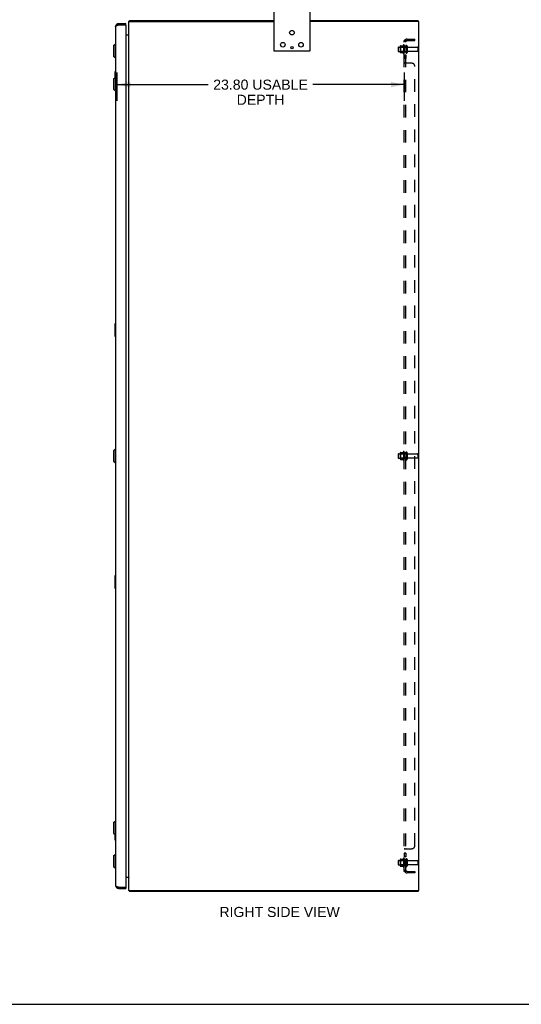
# Model space of a CAD drawing. Header units: inches. Extents: x 0 to 189, y 0 to 122.
# Tile 5 of 7: x 96 to 138, y 0 to 81. Entities that reach past the tile are written whole.
import ezdxf

# ---------------------------------------------------------------- set-up
doc = ezdxf.new("R2010")
doc.units = ezdxf.units.IN
doc.header["$LTSCALE"] = 10.388889
doc.header["$MEASUREMENT"] = 0
doc.linetypes.add('HIDDEN', pattern=[0.2, 0.1, -0.1])
doc.layers.get('0').update_dxf_attribs({"linetype": 'CONTINUOUS'})
for name, color, linetype in [('02___PRT_ALL_AXES', 7, 'CONTINUOUS'), ('DEFAULT_2', 8, 'HIDDEN'), ('DIMENSIONS', 7, 'CONTINUOUS')]:
    doc.layers.add(name, color=color, linetype=linetype)
doc.styles.get("Standard").update_dxf_attribs({"font": 'arial.ttf'})
doc.dimstyles.new('DIMSTYLE_1', dxfattribs={"dimtxt": 0.833333, "dimasz": 1.111111, "dimexe": 0.09, "dimexo": 0.07, "dimgap": 0.0375, "dimtad": 0, "dimtih": 1, "dimtoh": 1, "dimzin": 4, "dimdsep": 46, "dimtxsty": 'Standard', "dimblk": '_FILLED', "dimblk1": '_FILLED', "dimblk2": '_FILLED', "dimcen": 0.09, "dimazin": 1, "dimtfac": 1, "dimtdec": 3, "dimtofl": 0, "dimtmove": 0, "dimatfit": 3, "dimldrblk": '_FILLED', "dimfxl": 1, "dimtolj": 1, "dimtzin": 4, "dimarcsym": 0})

# ---------------------------------------------------------------- blocks, each defined once
blk = doc.blocks.new('_FILLED')
at = {"color": 0, "linetype": 'ByBlock'}
blk.add_solid([(0, 0), (-1, 0.2), (-1, -0.2)], dxfattribs=at)
blk = doc.blocks.new('*D6')
at = {"layer": 'DIMENSIONS', "color": 2, "linetype": 'Continuous'}
for p, q in [((104.115, 77.039), (104.115, 74.712)), ((127.91, 77.039), (127.91, 74.712)), ((104.115, 76.039), (111.686, 76.039)), ((127.91, 76.039), (120.339, 76.039))]:
    blk.add_line(p, q, dxfattribs=at)
at = {"layer": 'DIMENSIONS', "color": 2, "linetype": 'Continuous', "xscale": 1.1111111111, "yscale": 1.1111111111, "zscale": 1.1111111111, "rotation": 180}
blk.add_blockref('_FILLED', (104.115, 76.039), dxfattribs=at)
at = {"layer": 'DIMENSIONS', "color": 2, "linetype": 'Continuous', "xscale": 1.1111111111, "yscale": 1.1111111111, "zscale": 1.1111111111}
blk.add_blockref('_FILLED', (127.91, 76.039), dxfattribs=at)
at = {"layer": 'DIMENSIONS', "color": 2, "linetype": 'Continuous', "insert": (116.013, 76.455), "char_height": 0.83333, "width": 7.81908, "attachment_point": 2, "line_spacing_factor": 0.9}
blk.add_mtext('23.80 USABLE\\PDEPTH', dxfattribs=at)

msp = doc.modelspace()

# ---------------------------------------------------------------- linework, layer by layer
at = {"color": 3, "linetype": 'Continuous'}
for p, q in [((117.11, 82.147), (117.11, 78.852)), ((120.11, 78.852), (120.11, 82.147)), ((104.011, 80.84), (104.011, 9.833)), ((104.172, 80.95), (104.184, 80.955)), ((104.184, 80.955), (104.196, 80.96)), ((104.196, 80.96), (104.208, 80.964)), ((104.208, 80.964), (104.22, 80.969)), ((104.22, 80.969), (104.239, 80.976)), ((104.239, 80.976), (104.258, 80.983)), ((104.258, 81.087), (104.865, 81.087)), ((104.258, 80.983), (104.85, 80.983)), ((104.865, 80.968), (104.865, 9.706)), ((105.11, 9.412), (105.11, 81.262)), ((105.11, 81.262), (117.11, 81.262)), ((105.173, 81.337), (117.11, 81.337)), ((120.11, 81.337), (129.047, 81.337)), ((129.043, 81.262), (120.11, 81.262)), ((129.073, 81.232), (129.073, 9.442)), ((129.11, 9.412), (129.11, 81.262)), ((104.865, 80.162), (105.103, 80.162)), ((105.103, 80.162), (105.103, 80.163)), ((117.125, 78.837), (120.095, 78.837)), ((104.865, 10.512), (105.103, 10.512)), ((105.103, 10.512), (105.103, 10.51)), ((104.184, 9.718), (104.196, 9.714)), ((104.196, 9.714), (104.208, 9.709)), ((104.208, 9.709), (104.227, 9.702)), ((104.227, 9.702), (104.258, 9.691)), ((104.258, 9.691), (104.85, 9.691)), ((104.258, 9.587), (104.865, 9.587)), ((105.11, 9.412), (129.043, 9.412)), ((129.047, 9.337), (105.173, 9.337))]:
    msp.add_line(p, q, dxfattribs=at)
at = {"color": 7, "linetype": 'Continuous'}
for p, q in [((104.258, 81.087), (104.258, 80.983)), ((104.865, 80.983), (104.85, 80.983)), ((104.865, 80.983), (104.865, 81.087)), ((105.148, 81.306), (105.173, 81.278)), ((105.173, 81.262), (105.173, 81.337)), ((129.047, 81.262), (129.047, 81.337)), ((129.047, 81.262), (129.11, 81.262)), ((103.854, 79.27), (103.972, 79.388)), ((103.854, 79.27), (103.854, 78.404)), ((103.972, 79.388), (103.972, 78.285)), ((103.972, 79.388), (104.011, 79.388)), ((103.854, 78.404), (103.972, 78.285)), ((103.972, 78.285), (104.011, 78.285)), ((103.854, 76.52), (103.972, 76.638)), ((103.951, 77.072), (103.951, 76.617)), ((104.011, 77.087), (103.966, 77.087)), ((103.972, 76.638), (103.972, 75.535)), ((103.972, 76.638), (104.011, 76.638)), ((103.998, 76.987), (103.998, 76.638)), ((103.854, 76.52), (103.854, 75.654)), ((103.854, 75.654), (103.972, 75.535)), ((103.972, 75.535), (104.011, 75.535)), ((103.951, 56.238), (103.951, 55.268)), ((104.011, 56.253), (103.966, 56.253)), ((103.998, 56.153), (103.998, 55.353)), ((103.966, 55.253), (104.011, 55.253)), ((103.854, 45.77), (103.972, 45.888)), ((103.854, 45.77), (103.854, 44.904)), ((103.972, 45.888), (103.972, 44.785)), ((103.972, 45.888), (104.011, 45.888)), ((103.854, 44.904), (103.972, 44.785)), ((103.972, 44.785), (104.011, 44.785)), ((103.951, 35.405), (103.951, 34.435)), ((104.011, 35.42), (103.966, 35.42)), ((103.998, 35.32), (103.998, 34.52)), ((103.966, 34.42), (104.011, 34.42)), ((103.854, 15.02), (103.972, 15.138)), ((103.854, 15.02), (103.854, 14.154)), ((103.972, 15.138), (104.011, 15.138)), ((103.972, 15.138), (103.972, 14.035)), ((103.854, 14.154), (103.972, 14.035)), ((103.951, 14.056), (103.951, 13.602)), ((103.972, 14.035), (104.011, 14.035)), ((103.998, 14.035), (103.998, 13.687)), ((103.966, 13.587), (104.011, 13.587)), ((103.854, 12.27), (103.972, 12.388)), ((103.854, 12.27), (103.854, 11.404)), ((103.972, 12.388), (104.011, 12.388)), ((103.972, 12.388), (103.972, 11.285)), ((103.854, 11.404), (103.972, 11.285)), ((103.972, 11.285), (104.011, 11.285)), ((104.258, 9.587), (104.258, 9.691)), ((104.85, 9.691), (104.865, 9.691)), ((104.865, 9.691), (104.865, 9.587)), ((105.148, 9.367), (105.173, 9.395)), ((105.173, 9.412), (105.173, 9.337)), ((129.047, 9.412), (129.11, 9.412)), ((129.047, 9.412), (129.047, 9.337)), ((0, 0), (188.889, 0))]:
    msp.add_line(p, q, dxfattribs=at)
at = {"color": 3, "linetype": 'Continuous'}
for points in [[(104.011, 80.84), (104.011, 80.842), (104.011, 80.845), (104.012, 80.847), (104.012, 80.849), (104.013, 80.852), (104.014, 80.854), (104.015, 80.856), (104.016, 80.858), (104.018, 80.861), (104.019, 80.863), (104.021, 80.865), (104.022, 80.868), (104.024, 80.87), (104.027, 80.872), (104.029, 80.875), (104.031, 80.877), (104.034, 80.879), (104.036, 80.881), (104.039, 80.884), (104.042, 80.886), (104.045, 80.888), (104.048, 80.891), (104.052, 80.893), (104.055, 80.895), (104.059, 80.898), (104.063, 80.9), (104.067, 80.902), (104.071, 80.904), (104.075, 80.907), (104.079, 80.909), (104.083, 80.911), (104.088, 80.914), (104.092, 80.916), (104.097, 80.918), (104.102, 80.921), (104.107, 80.923), (104.112, 80.925), (104.117, 80.927), (104.122, 80.93), (104.127, 80.932), (104.133, 80.934), (104.138, 80.937), (104.144, 80.939), (104.149, 80.941), (104.155, 80.944), (104.16, 80.946), (104.166, 80.948), (104.172, 80.95)], [(105.148, 81.306), (105.15, 81.307), (105.151, 81.309), (105.152, 81.311), (105.154, 81.313), (105.155, 81.316), (105.156, 81.318), (105.159, 81.322)], [(105.159, 81.322), (105.16, 81.325), (105.161, 81.327), (105.162, 81.329), (105.164, 81.33), (105.165, 81.332), (105.166, 81.333), (105.168, 81.334), (105.169, 81.335), (105.17, 81.336), (105.171, 81.336), (105.172, 81.337), (105.173, 81.337)], [(105.103, 80.181), (105.103, 80.18), (105.103, 80.18), (105.103, 80.179), (105.103, 80.178), (105.103, 80.177), (105.104, 80.175), (105.105, 80.174), (105.105, 80.173)], [(105.103, 80.163), (105.103, 80.164), (105.103, 80.166), (105.103, 80.168), (105.104, 80.169), (105.105, 80.171), (105.105, 80.173), (105.106, 80.174), (105.107, 80.176)], [(105.107, 80.176), (105.108, 80.178), (105.109, 80.18), (105.11, 80.181), (105.11, 80.183), (105.11, 80.185)], [(104.011, 9.833), (104.011, 9.831), (104.011, 9.829), (104.012, 9.826), (104.012, 9.824), (104.013, 9.822), (104.014, 9.819), (104.015, 9.817), (104.016, 9.815), (104.018, 9.812), (104.019, 9.81), (104.021, 9.808), (104.022, 9.806), (104.024, 9.803), (104.027, 9.801), (104.029, 9.799), (104.031, 9.796), (104.034, 9.794), (104.036, 9.792), (104.039, 9.789), (104.042, 9.787), (104.045, 9.785), (104.048, 9.783), (104.052, 9.78), (104.055, 9.778), (104.059, 9.776), (104.063, 9.773), (104.067, 9.771), (104.071, 9.769), (104.075, 9.766), (104.079, 9.764), (104.083, 9.762), (104.088, 9.76), (104.092, 9.757), (104.097, 9.755), (104.102, 9.753), (104.107, 9.75), (104.112, 9.748), (104.117, 9.746), (104.122, 9.743), (104.127, 9.741), (104.133, 9.739), (104.138, 9.737), (104.144, 9.734), (104.149, 9.732), (104.155, 9.73), (104.16, 9.727), (104.166, 9.725), (104.172, 9.723), (104.184, 9.718)], [(105.103, 10.51), (105.103, 10.509), (105.103, 10.507), (105.103, 10.505), (105.104, 10.504), (105.105, 10.502), (105.105, 10.5), (105.106, 10.499), (105.107, 10.497)], [(105.103, 10.493), (105.103, 10.493), (105.103, 10.494), (105.103, 10.494), (105.103, 10.495), (105.103, 10.497), (105.104, 10.498), (105.105, 10.499), (105.105, 10.5)], [(105.107, 10.497), (105.108, 10.495), (105.109, 10.494), (105.11, 10.492), (105.11, 10.49), (105.11, 10.489)], [(105.148, 9.367), (105.15, 9.366), (105.151, 9.364), (105.152, 9.362), (105.154, 9.36), (105.155, 9.358), (105.156, 9.355)], [(105.156, 9.355), (105.159, 9.351), (105.16, 9.349), (105.161, 9.347), (105.162, 9.345), (105.164, 9.343), (105.165, 9.341), (105.166, 9.34), (105.168, 9.339), (105.169, 9.338), (105.17, 9.337), (105.171, 9.337), (105.172, 9.337), (105.173, 9.337)]]:
    msp.add_lwpolyline(points, dxfattribs=at)
at = {"color": 7, "linetype": 'Continuous'}
for points in [[(103.996, 77.023), (103.997, 77.017), (103.997, 77.011), (103.997, 77.005), (103.998, 76.999), (103.998, 76.993), (103.998, 76.987)], [(103.996, 56.189), (103.997, 56.184), (103.997, 56.178), (103.997, 56.172), (103.998, 56.166), (103.998, 56.16), (103.998, 56.153)], [(103.998, 55.353), (103.998, 55.347), (103.998, 55.341), (103.997, 55.335), (103.997, 55.329), (103.997, 55.323), (103.996, 55.317)], [(103.996, 35.356), (103.997, 35.35), (103.997, 35.345), (103.997, 35.339), (103.998, 35.332), (103.998, 35.326), (103.998, 35.32)], [(103.998, 34.52), (103.998, 34.514), (103.998, 34.507), (103.997, 34.501), (103.997, 34.495), (103.997, 34.489), (103.996, 34.484)], [(103.998, 13.687), (103.998, 13.68), (103.998, 13.674), (103.997, 13.668), (103.997, 13.662), (103.997, 13.656), (103.996, 13.65)]]:
    msp.add_lwpolyline(points, dxfattribs=at)
for centre in [(118.61, 80.337), (117.86, 79.337), (119.36, 79.337)]:
    msp.add_circle(centre, 0.188, dxfattribs=at)
at = {"color": 3, "linetype": 'Continuous'}
for centre, radius, start, end in [((104.258, 80.84), 0.246, 90, 180), ((104.85, 80.968), 0.015, 0, 90), ((105.227, 81.22), 0.117, 132.55692, 158.95735), ((129.043, 81.232), 0.03, 0, 90), ((105.068, 80.204), 0.042, 270, 340.13812), ((117.125, 78.852), 0.015, 180, 270), ((120.095, 78.852), 0.015, 270, 360), ((104.258, 9.833), 0.246, 180, 270), ((105.068, 10.47), 0.042, 19.86188, 90), ((104.85, 9.706), 0.015, 270, 360), ((105.227, 9.454), 0.117, 201.04265, 227.44308), ((129.043, 9.442), 0.03, 270, 360)]:
    msp.add_arc(centre, radius, start, end, dxfattribs=at)
at = {"color": 7, "linetype": 'Continuous'}
for centre, radius, start, end in [((104.258, 80.84), 0.142, 90, 131.36589), ((103.966, 77.072), 0.015, 90, 180), ((103.996, 77.072), 0.015, 0, 90), ((103.966, 56.238), 0.015, 90, 180), ((103.996, 56.238), 0.015, 0, 90), ((103.966, 55.268), 0.015, 180, 270), ((103.996, 55.268), 0.015, 270, 360), ((103.966, 35.405), 0.015, 90, 180), ((103.996, 35.405), 0.015, 0, 90), ((103.966, 34.435), 0.015, 180, 270), ((103.996, 34.435), 0.015, 270, 360), ((103.966, 13.602), 0.015, 180, 270), ((103.996, 13.602), 0.015, 270, 360), ((104.258, 9.833), 0.142, 228.63415, 270)]:
    msp.add_arc(centre, radius, start, end, dxfattribs=at)
at = {"layer": '02___PRT_ALL_AXES', "color": 8, "linetype": 'HIDDEN'}
for p, q in [((127.44, 79.145), (128.035, 79.145)), ((127.84, 79.317), (127.84, 78.606)), ((127.91, 79.212), (127.91, 79.296)), ((127.91, 79.212), (127.91, 78.712)), ((128.035, 79.212), (127.91, 79.212)), ((128.035, 79.212), (128.035, 78.712)), ((128.204, 79.128), (129.005, 79.128)), ((127.44, 78.779), (128.035, 78.779)), ((127.91, 78.627), (127.91, 78.712)), ((128.035, 78.712), (127.91, 78.712)), ((127.91, 78.483), (127.91, 78.202)), ((128.035, 78.483), (127.91, 78.483)), ((128.035, 78.202), (127.91, 78.202)), ((128.035, 78.483), (128.035, 78.202)), ((128.204, 78.796), (129.005, 78.796)), ((127.84, 45.692), (127.84, 44.981)), ((127.91, 45.587), (127.91, 45.671)), ((127.44, 45.52), (128.035, 45.52)), ((127.44, 45.154), (128.035, 45.154)), ((128.035, 45.587), (127.91, 45.587)), ((127.91, 45.587), (127.91, 45.087)), ((128.035, 45.087), (127.91, 45.087)), ((127.91, 45.002), (127.91, 45.087)), ((128.035, 45.587), (128.035, 45.087)), ((128.204, 45.503), (129.005, 45.503)), ((128.204, 45.171), (129.005, 45.171)), ((128.035, 12.507), (127.91, 12.507)), ((127.91, 12.507), (127.91, 12.19)), ((128.035, 12.471), (127.91, 12.471)), ((128.035, 12.226), (127.91, 12.226)), ((128.035, 12.507), (128.035, 12.19)), ((127.44, 11.895), (128.035, 11.895)), ((127.44, 11.529), (128.035, 11.529)), ((127.84, 12.067), (127.84, 11.356)), ((128.035, 12.19), (127.91, 12.19)), ((127.91, 11.962), (127.91, 12.046)), ((128.035, 11.962), (127.91, 11.962)), ((127.91, 11.962), (127.91, 11.462)), ((128.035, 11.462), (127.91, 11.462)), ((127.91, 11.377), (127.91, 11.462)), ((128.035, 11.962), (128.035, 11.462)), ((128.204, 11.878), (129.005, 11.878)), ((128.204, 11.546), (129.005, 11.546))]:
    msp.add_line(p, q, dxfattribs=at)
at = {"layer": '02___PRT_ALL_AXES', "color": 3, "linetype": 'Continuous'}
msp.add_circle((118.61, 79.087), 0.094, dxfattribs=at)
at = {"layer": '02___PRT_ALL_AXES', "color": 8, "linetype": 'HIDDEN'}
for centre, radius, start, end in [((128.44, 78.962), 0.698, 149.33687, 156.03207), ((127.872, 79.296), 0.0384, 0, 145.55034), ((128.44, 78.962), 0.698, 203.96793, 210.66313), ((127.872, 78.627), 0.0384, 214.44966, 360), ((128.44, 45.337), 0.698, 149.33687, 156.03207), ((127.872, 45.671), 0.0384, 0, 145.55034), ((128.44, 45.337), 0.698, 203.96793, 210.66313), ((127.872, 45.002), 0.0384, 214.44966, 360), ((128.44, 11.712), 0.698, 149.33687, 156.03207), ((128.44, 11.712), 0.698, 203.96793, 210.66313), ((127.872, 12.046), 0.0384, 0, 145.55034), ((127.872, 11.377), 0.0384, 214.44966, 360)]:
    msp.add_arc(centre, radius, start, end, dxfattribs=at)
at = {"layer": 'DEFAULT_2', "color": 8, "linetype": 'HIDDEN'}
for p, q in [((128.147, 79.805), (128.785, 79.805)), ((128.785, 79.68), (128.785, 79.805)), ((127.41, 79.115), (127.41, 78.809)), ((127.574, 79.217), (127.574, 78.706)), ((127.594, 79.145), (127.574, 79.165)), ((127.585, 79.239), (127.812, 79.239)), ((127.594, 79.145), (127.594, 78.778)), ((127.89, 79.145), (127.594, 79.145)), ((127.89, 79.145), (127.91, 79.165)), ((127.89, 79.145), (127.89, 78.778)), ((127.91, 10.993), (127.91, 79.68)), ((128.035, 79.68), (127.91, 79.68)), ((127.964, 79.719), (128.061, 79.639)), ((128.035, 10.993), (128.035, 79.68)), ((128.141, 79.226), (128.141, 78.697)), ((128.147, 79.68), (128.785, 79.68)), ((129.035, 79.098), (129.035, 78.826)), ((127.594, 78.778), (127.574, 78.758)), ((127.585, 78.684), (127.812, 78.684)), ((127.89, 78.778), (127.594, 78.778)), ((127.89, 78.778), (127.91, 78.758)), ((128.035, 77.841), (127.91, 77.841)), ((127.933, 77.821), (127.929, 77.822)), ((128.535, 77.805), (127.964, 77.805)), ((128.785, 13.118), (128.785, 77.555)), ((127.574, 45.592), (127.574, 45.081)), ((127.585, 45.614), (127.812, 45.614)), ((128.141, 45.601), (128.141, 45.072)), ((127.41, 45.49), (127.41, 45.184)), ((127.594, 45.52), (127.574, 45.54)), ((127.594, 45.153), (127.574, 45.133)), ((127.585, 45.059), (127.812, 45.059)), ((127.89, 45.52), (127.594, 45.52)), ((127.594, 45.52), (127.594, 45.153)), ((127.89, 45.153), (127.594, 45.153)), ((127.89, 45.52), (127.91, 45.54)), ((127.89, 45.52), (127.89, 45.153)), ((127.89, 45.153), (127.91, 45.133)), ((129.035, 45.473), (129.035, 45.201)), ((127.91, 12.834), (127.91, 12.832)), ((128.035, 12.832), (127.91, 12.832)), ((127.936, 12.854), (127.933, 12.852)), ((127.964, 12.868), (128.535, 12.868)), ((127.41, 11.865), (127.41, 11.559)), ((127.574, 11.967), (127.574, 11.456)), ((127.594, 11.895), (127.574, 11.915)), ((127.594, 11.528), (127.574, 11.508)), ((127.585, 11.989), (127.812, 11.989)), ((127.585, 11.434), (127.812, 11.434)), ((127.89, 11.895), (127.594, 11.895)), ((127.594, 11.895), (127.594, 11.528)), ((127.89, 11.528), (127.594, 11.528)), ((127.89, 11.895), (127.91, 11.915)), ((127.89, 11.895), (127.89, 11.528)), ((127.89, 11.528), (127.91, 11.508)), ((128.141, 11.976), (128.141, 11.447)), ((129.035, 11.848), (129.035, 11.576)), ((128.035, 10.993), (127.91, 10.993)), ((127.964, 10.954), (128.061, 11.034)), ((128.147, 10.993), (128.785, 10.993)), ((128.785, 10.868), (128.147, 10.868)), ((128.785, 10.993), (128.785, 10.868))]:
    msp.add_line(p, q, dxfattribs=at)
for points in [[(127.933, 79.701), (127.929, 79.699), (127.926, 79.698), (127.923, 79.696), (127.92, 79.694), (127.918, 79.693), (127.915, 79.691), (127.914, 79.689), (127.912, 79.687), (127.911, 79.685), (127.911, 79.683), (127.91, 79.682), (127.91, 79.68)], [(127.964, 79.719), (127.962, 79.717), (127.96, 79.715), (127.957, 79.713), (127.954, 79.711), (127.951, 79.709), (127.947, 79.707), (127.944, 79.705), (127.94, 79.704), (127.933, 79.701)], [(127.978, 79.68), (127.978, 79.68), (127.977, 79.68), (127.977, 79.68), (127.976, 79.68), (127.976, 79.68), (127.976, 79.68), (127.975, 79.68), (127.975, 79.68)], [(127.975, 79.68), (127.975, 79.68), (127.976, 79.68), (127.976, 79.68), (127.976, 79.68), (127.977, 79.68), (127.977, 79.68), (127.978, 79.68), (127.978, 79.68), (127.979, 79.68), (127.979, 79.68), (127.98, 79.68), (127.981, 79.68), (127.981, 79.68), (127.982, 79.679), (127.983, 79.679), (127.983, 79.679), (127.984, 79.679), (127.985, 79.679), (127.986, 79.679), (127.986, 79.679), (127.987, 79.678), (127.988, 79.678), (127.988, 79.678), (127.989, 79.678), (127.99, 79.678), (127.991, 79.677), (127.992, 79.677), (127.992, 79.677), (127.993, 79.677), (127.994, 79.677), (127.995, 79.676), (127.996, 79.676), (127.996, 79.676), (127.997, 79.676), (127.998, 79.675), (127.999, 79.675), (128, 79.675), (128.001, 79.675), (128.002, 79.674), (128.002, 79.674), (128.003, 79.674), (128.004, 79.673), (128.005, 79.673), (128.006, 79.673), (128.007, 79.672), (128.008, 79.672), (128.009, 79.672), (128.01, 79.671), (128.011, 79.671), (128.012, 79.671), (128.013, 79.67), (128.014, 79.67), (128.015, 79.669), (128.016, 79.669), (128.017, 79.669), (128.018, 79.668), (128.019, 79.668), (128.02, 79.667), (128.021, 79.667), (128.022, 79.667), (128.022, 79.666), (128.023, 79.666), (128.024, 79.665), (128.025, 79.665), (128.026, 79.665), (128.027, 79.664), (128.027, 79.664), (128.028, 79.664), (128.029, 79.663), (128.03, 79.663), (128.03, 79.662), (128.031, 79.662), (128.032, 79.662), (128.033, 79.661), (128.033, 79.661), (128.034, 79.661), (128.035, 79.66), (128.035, 79.66), (128.036, 79.659), (128.036, 79.659), (128.037, 79.659), (128.037, 79.658), (128.038, 79.658), (128.038, 79.658), (128.039, 79.658), (128.039, 79.658)], [(128.05, 79.657), (128.048, 79.659), (128.046, 79.661), (128.044, 79.663), (128.042, 79.666), (128.04, 79.668), (128.039, 79.67), (128.037, 79.673), (128.036, 79.675), (128.036, 79.677), (128.035, 79.679), (128.035, 79.68)], [(128.039, 79.658), (128.039, 79.657), (128.039, 79.657), (128.039, 79.657), (128.039, 79.657), (128.039, 79.658), (128.039, 79.658), (128.038, 79.658), (128.038, 79.658), (128.038, 79.658), (128.037, 79.659), (128.037, 79.659), (128.036, 79.659), (128.036, 79.66), (128.035, 79.66)], [(128.061, 79.639), (128.061, 79.64), (128.061, 79.641), (128.061, 79.642), (128.061, 79.643), (128.06, 79.644), (128.06, 79.645), (128.059, 79.646), (128.058, 79.648), (128.056, 79.649), (128.055, 79.651), (128.053, 79.653), (128.05, 79.657)], [(127.923, 77.825), (127.92, 77.827), (127.918, 77.829), (127.915, 77.831), (127.914, 77.833), (127.912, 77.834), (127.911, 77.836), (127.911, 77.838), (127.91, 77.839), (127.91, 77.841)], [(127.914, 77.833), (127.912, 77.834), (127.911, 77.836), (127.911, 77.838), (127.91, 77.839)], [(127.92, 77.827), (127.918, 77.829), (127.915, 77.831)], [(127.929, 77.822), (127.926, 77.824), (127.923, 77.825)], [(127.944, 77.816), (127.936, 77.819), (127.933, 77.821)], [(127.964, 77.805), (127.962, 77.807), (127.96, 77.809), (127.957, 77.81), (127.954, 77.812), (127.951, 77.813), (127.947, 77.815), (127.944, 77.816)], [(127.964, 77.805), (127.962, 77.807), (127.96, 77.809), (127.957, 77.81)], [(128.046, 77.828), (128.044, 77.829), (128.042, 77.831), (128.04, 77.832), (128.039, 77.833), (128.037, 77.835), (128.036, 77.836), (128.036, 77.838), (128.035, 77.839), (128.035, 77.841)], [(128.042, 77.831), (128.04, 77.832), (128.039, 77.833), (128.037, 77.835), (128.036, 77.836), (128.036, 77.838), (128.035, 77.839), (128.035, 77.841)], [(128.06, 77.814), (128.06, 77.815), (128.059, 77.817), (128.058, 77.818), (128.056, 77.82), (128.055, 77.821), (128.053, 77.822), (128.052, 77.824), (128.05, 77.825), (128.046, 77.828)], [(128.061, 77.805), (128.061, 77.807), (128.061, 77.809), (128.061, 77.81), (128.061, 77.812), (128.06, 77.814), (128.06, 77.815), (128.059, 77.817), (128.058, 77.818), (128.056, 77.82), (128.055, 77.821), (128.053, 77.822), (128.052, 77.824)], [(128.061, 77.805), (128.061, 77.807), (128.061, 77.809), (128.061, 77.81), (128.061, 77.812)], [(127.933, 12.852), (127.929, 12.851), (127.926, 12.849), (127.923, 12.848), (127.92, 12.846), (127.918, 12.844), (127.915, 12.842), (127.914, 12.841), (127.912, 12.839), (127.911, 12.837), (127.911, 12.835), (127.91, 12.834), (127.91, 12.832)], [(127.923, 12.848), (127.92, 12.846), (127.918, 12.844), (127.915, 12.842), (127.914, 12.841)], [(127.964, 12.868), (127.962, 12.866), (127.96, 12.865), (127.957, 12.863), (127.954, 12.862), (127.951, 12.86), (127.947, 12.858), (127.944, 12.857), (127.936, 12.854)], [(127.964, 12.868), (127.962, 12.866), (127.96, 12.865), (127.957, 12.863)], [(128.05, 12.848), (128.046, 12.845), (128.044, 12.844), (128.042, 12.843), (128.04, 12.841), (128.039, 12.84), (128.037, 12.838), (128.036, 12.837), (128.036, 12.835), (128.035, 12.834), (128.035, 12.832)], [(128.042, 12.843), (128.04, 12.841), (128.039, 12.84), (128.037, 12.838), (128.036, 12.837), (128.036, 12.835), (128.035, 12.834), (128.035, 12.832)], [(128.061, 12.868), (128.061, 12.866), (128.061, 12.864), (128.061, 12.863), (128.061, 12.861), (128.06, 12.86), (128.06, 12.858), (128.059, 12.856), (128.058, 12.855), (128.056, 12.854), (128.055, 12.852), (128.053, 12.851), (128.052, 12.849), (128.05, 12.848)], [(128.055, 12.852), (128.053, 12.851), (128.052, 12.849)], [(128.061, 12.868), (128.061, 12.866), (128.061, 12.864), (128.061, 12.863), (128.061, 12.861), (128.06, 12.86), (128.06, 12.858), (128.059, 12.856), (128.058, 12.855)], [(127.94, 10.97), (127.933, 10.973), (127.929, 10.974), (127.926, 10.976), (127.923, 10.977), (127.92, 10.979), (127.918, 10.981), (127.915, 10.982), (127.914, 10.984), (127.912, 10.986), (127.911, 10.988), (127.911, 10.99), (127.91, 10.991), (127.91, 10.993)], [(127.964, 10.954), (127.962, 10.956), (127.96, 10.959), (127.957, 10.961), (127.954, 10.963), (127.951, 10.964), (127.947, 10.966), (127.944, 10.968), (127.94, 10.97)], [(127.976, 10.993), (127.975, 10.993), (127.975, 10.993), (127.976, 10.993), (127.976, 10.993), (127.976, 10.993), (127.977, 10.993), (127.977, 10.993), (127.978, 10.993), (127.978, 10.993), (127.979, 10.993)], [(128.039, 11.016), (128.039, 11.016), (128.039, 11.016), (128.039, 11.016), (128.039, 11.016), (128.038, 11.015), (128.038, 11.015), (128.037, 11.015), (128.037, 11.014), (128.036, 11.014), (128.036, 11.014), (128.035, 11.013), (128.035, 11.013), (128.034, 11.013), (128.033, 11.012), (128.033, 11.012), (128.032, 11.012), (128.032, 11.011), (128.031, 11.011), (128.03, 11.011), (128.03, 11.01), (128.029, 11.01), (128.028, 11.01), (128.027, 11.009), (128.027, 11.009), (128.026, 11.009), (128.025, 11.008), (128.024, 11.008), (128.024, 11.008), (128.023, 11.007), (128.022, 11.007), (128.021, 11.006), (128.02, 11.006), (128.02, 11.006), (128.019, 11.005), (128.018, 11.005), (128.017, 11.005), (128.016, 11.004), (128.015, 11.004), (128.014, 11.004), (128.013, 11.003), (128.012, 11.003), (128.011, 11.002), (128.01, 11.002), (128.009, 11.002), (128.008, 11.001), (128.007, 11.001), (128.006, 11.001), (128.005, 11), (128.004, 11), (128.003, 10.999), (128.002, 10.999), (128.001, 10.999), (128, 10.998), (127.999, 10.998), (127.997, 10.998), (127.996, 10.997), (127.995, 10.997), (127.994, 10.997), (127.993, 10.996), (127.992, 10.996), (127.991, 10.996), (127.99, 10.996), (127.989, 10.995), (127.988, 10.995), (127.987, 10.995), (127.986, 10.995), (127.985, 10.994), (127.984, 10.994), (127.983, 10.994), (127.982, 10.994), (127.981, 10.994), (127.981, 10.994), (127.98, 10.993), (127.979, 10.993), (127.978, 10.993), (127.977, 10.993), (127.977, 10.993), (127.976, 10.993), (127.976, 10.993), (127.976, 10.993), (127.976, 10.993)], [(128.053, 11.02), (128.05, 11.016), (128.048, 11.014), (128.046, 11.012), (128.044, 11.01), (128.042, 11.008), (128.04, 11.005), (128.039, 11.003), (128.037, 11.001), (128.036, 10.998), (128.036, 10.996), (128.035, 10.995), (128.035, 10.993)], [(128.035, 11.013), (128.036, 11.013), (128.036, 11.014), (128.037, 11.014), (128.037, 11.014), (128.038, 11.015), (128.038, 11.015), (128.038, 11.015), (128.039, 11.015), (128.039, 11.016), (128.039, 11.016), (128.039, 11.016)], [(128.061, 11.034), (128.061, 11.033), (128.061, 11.032), (128.061, 11.031), (128.061, 11.03), (128.06, 11.029), (128.06, 11.028), (128.059, 11.027), (128.058, 11.025), (128.056, 11.024), (128.055, 11.022), (128.053, 11.02)]]:
    msp.add_lwpolyline(points, dxfattribs=at)
for centre, radius, start, end in [((128.147, 79.568), 0.237, 90, 180), ((127.44, 79.115), 0.03, 90, 180), ((127.715, 79.217), 0.141, 174.79195, 180), ((127.585, 79.229), 0.01, 90, 174.80617), ((127.794, 79.249), 0.01, 270, 336.03207), ((128.147, 79.568), 0.112, 90, 180), ((128.088, 79.226), 0.053, 0, 180), ((128.204, 79.19), 0.0625, 180, 270), ((129.005, 79.098), 0.03, 0, 90), ((127.44, 78.809), 0.03, 180, 270), ((127.715, 78.706), 0.141, 180, 185.20805), ((127.585, 78.694), 0.01, 185.19383, 270), ((127.794, 78.674), 0.01, 23.96793, 90), ((128.088, 78.697), 0.053, 180, 360), ((128.204, 78.733), 0.0625, 90, 180), ((129.005, 78.826), 0.03, 270, 360), ((128.535, 77.555), 0.25, 0, 90), ((127.715, 45.592), 0.141, 174.79195, 180), ((127.585, 45.604), 0.01, 90, 174.80617), ((127.794, 45.624), 0.01, 270, 336.03207), ((128.088, 45.601), 0.053, 0, 180), ((127.44, 45.49), 0.03, 90, 180), ((127.44, 45.184), 0.03, 180, 270), ((127.715, 45.081), 0.141, 180, 185.20805), ((127.585, 45.069), 0.01, 185.19383, 270), ((127.794, 45.049), 0.01, 23.96793, 90), ((128.088, 45.072), 0.053, 180, 360), ((128.204, 45.565), 0.0625, 180, 270), ((128.204, 45.108), 0.0625, 90, 180), ((129.005, 45.473), 0.03, 0, 90), ((129.005, 45.201), 0.03, 270, 360), ((128.535, 13.118), 0.25, 270, 360), ((127.44, 11.865), 0.03, 90, 180), ((127.44, 11.559), 0.03, 180, 270), ((127.715, 11.967), 0.141, 174.79195, 180), ((127.715, 11.456), 0.141, 180, 185.20805), ((127.585, 11.979), 0.01, 90, 174.80617), ((127.585, 11.444), 0.01, 185.19383, 270), ((127.794, 11.999), 0.01, 270, 336.03207), ((127.794, 11.424), 0.01, 23.96793, 90), ((128.088, 11.976), 0.053, 0, 180), ((128.088, 11.447), 0.053, 180, 360), ((128.204, 11.94), 0.0625, 180, 270), ((128.204, 11.483), 0.0625, 90, 180), ((129.005, 11.848), 0.03, 0, 90), ((129.005, 11.576), 0.03, 270, 360), ((128.147, 11.105), 0.237, 180, 270), ((128.147, 11.105), 0.112, 180, 270)]:
    msp.add_arc(centre, radius, start, end, dxfattribs=at)

# ---------------------------------------------------------------- texts
at = {"layer": 'DIMENSIONS', "color": 2, "linetype": 'Continuous', "insert": (117.589, 8.051), "char_height": 0.83333, "width": 9.93804, "attachment_point": 2, "line_spacing_factor": 0.9}
msp.add_mtext('RIGHT SIDE VIEW', dxfattribs=at)

# ---------------------------------------------------------------- dimensions: what is measured, and where the dimension line sits
at = {"layer": 'DIMENSIONS', "color": 2, "linetype": 'Continuous'}
dim = msp.add_linear_dim(base=(127.910164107, 76.038786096), p1=(104.115164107, 74.641787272), p2=(127.910164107, 74.641787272), text='<> USABLE\\PDEPTH', dimstyle='DIMSTYLE_1', dxfattribs=at)
dim.commit()
dim.dimension.update_dxf_attribs({"geometry": '*D6', "text_midpoint": (116.012664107, 75.413786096), "dimtype": 160})

doc.saveas('drawing.dxf')
